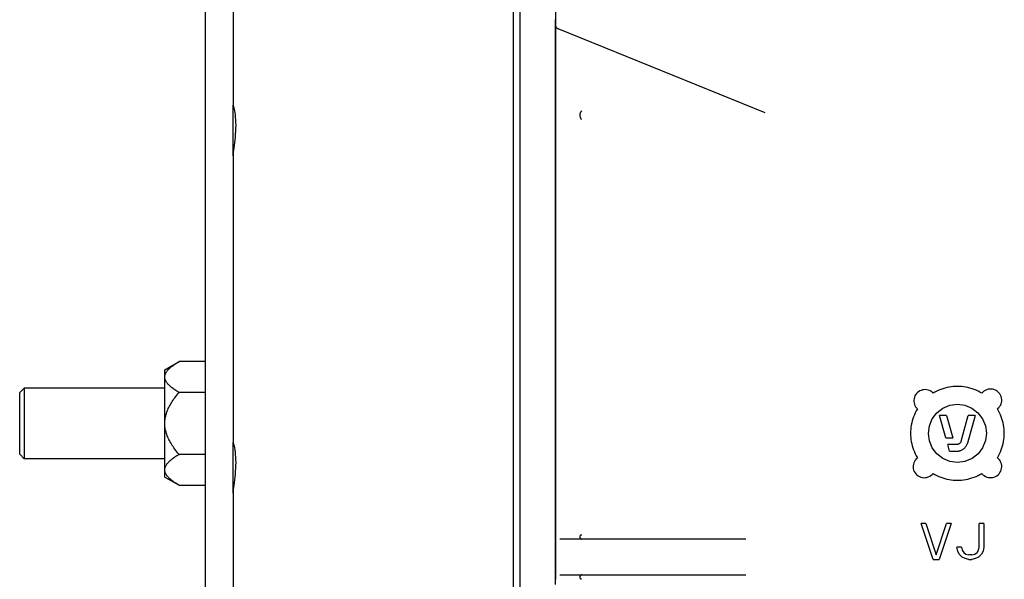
# Model space of a CAD drawing. Header units: inches. Extents: x -386 to 4171, y -551 to 959.
# Tile 9 of 14: x 373 to 593, y 695 to 820. Entities that reach past the tile are written whole.
import ezdxf

# ---------------------------------------------------------------- set-up
doc = ezdxf.new("R2010")
doc.units = ezdxf.units.IN
doc.header["$LTSCALE"] = 4
doc.header["$MEASUREMENT"] = 0
doc.layers.add('DETAIL', color=2, linetype='Continuous')

msp = doc.modelspace()

# ---------------------------------------------------------------- linework, layer by layer
at = {"layer": 'DETAIL'}
for p, q in [((483.47, 847.51), (483.47, 678.22)), ((484.93, 843.55), (484.93, 674.26)), ((420.74, 833.14), (420.74, 801.02)), ((492.93, 831.38), (492.93, 818.91)), ((414.47, 825.43), (414.47, 683.84)), ((539.89, 799.3), (493.55, 818.05)), ((492.93, 809.3), (492.93, 804.37)), ((492.93, 804.37), (492.93, 704.88)), ((420.74, 789.66), (420.74, 801.02)), ((420.74, 789.66), (420.74, 725.53)), ((405.44, 741.77), (408.64, 743.62)), ((414.47, 743.62), (408.64, 743.62)), ((405.44, 740.37), (405.44, 741.77)), ((405.44, 739.94), (405.44, 740.37)), ((405.44, 730.21), (405.44, 739.94)), ((372.94, 736.67), (373.94, 737.67)), ((372.94, 722.87), (372.94, 736.67)), ((373.94, 737.67), (373.94, 721.87)), ((405.44, 737.67), (373.94, 737.67)), ((414.47, 736.69), (408.64, 736.69)), ((577.21, 736.8), (577.47, 736.52)), ((592.18, 733.26), (591.9, 733.01)), ((405.44, 729.33), (405.44, 730.21)), ((580.34, 726.55), (578.93, 731.55)), ((580.49, 731.55), (578.93, 731.55)), ((580.49, 731.55), (581.89, 726.55)), ((583.75, 725.78), (585.37, 731.55)), ((586.93, 731.55), (585.19, 725.37)), ((586.93, 731.55), (585.37, 731.55)), ((405.44, 719.6), (405.44, 729.33)), ((420.74, 714.18), (420.74, 725.53)), ((580.34, 726.55), (581.89, 726.55)), ((581.18, 723.55), (580.76, 725.05)), ((582.79, 725.05), (580.76, 725.05)), ((581.18, 723.55), (582.79, 723.55)), ((372.94, 722.87), (373.94, 721.87)), ((405.44, 721.87), (373.94, 721.87)), ((414.47, 722.84), (408.64, 722.84)), ((573.68, 721.83), (573.96, 722.09)), ((405.44, 719.16), (405.44, 719.6)), ((405.44, 717.76), (405.44, 719.16)), ((405.44, 717.76), (408.64, 715.92)), ((588.65, 718.29), (588.39, 718.58)), ((408.64, 715.92), (414.47, 715.92)), ((420.74, 714.18), (420.74, 682.18)), ((575.83, 707.34), (574.83, 707.34)), ((577.5, 699.34), (574.83, 707.34)), ((575.83, 707.34), (578.17, 700.36)), ((578.17, 700.36), (580.5, 707.34)), ((581.5, 707.34), (578.83, 699.34)), ((581.5, 707.34), (580.5, 707.34)), ((588.83, 707.34), (587.83, 707.34)), ((587.83, 702.06), (587.83, 707.34)), ((588.83, 707.34), (588.83, 702.06)), ((492.93, 704.88), (492.93, 704.88)), ((535.53, 703.88), (493.93, 703.88)), ((583.83, 702.06), (582.83, 702.06)), ((583, 701.21), (582.83, 702.06)), ((583.33, 700.53), (583, 701.21)), ((583.83, 702.06), (584, 701.38)), ((584, 701.38), (584.33, 700.87)), ((587.33, 700.87), (587.67, 701.38)), ((587.67, 701.38), (587.83, 702.06)), ((588.67, 701.21), (588.33, 700.53)), ((588.83, 702.06), (588.67, 701.21)), ((577.5, 699.34), (578.83, 699.34)), ((584, 699.85), (583.33, 700.53)), ((584.67, 699.51), (584, 699.85)), ((584.33, 700.87), (584.83, 700.53)), ((585.5, 699.34), (584.67, 699.51)), ((584.83, 700.53), (585.5, 700.36)), ((586.17, 700.36), (585.5, 700.36)), ((585.5, 699.34), (586.17, 699.34)), ((586.17, 700.36), (586.83, 700.53)), ((587, 699.51), (586.17, 699.34)), ((586.83, 700.53), (587.33, 700.87)), ((587.67, 699.85), (587, 699.51)), ((588.33, 700.53), (587.67, 699.85)), ((492.93, 694.88), (492.93, 694.88)), ((493.93, 695.88), (535.53, 695.88))]:
    msp.add_line(p, q, dxfattribs=at)
at = {"layer": 'DETAIL', "flags": 128}
for points in [[(492.92, 693.72), (492.92, 695.66), (492.92, 697.61), (492.92, 699.55), (492.92, 701.5), (492.92, 703.45), (492.92, 705.39), (492.92, 707.34), (492.92, 709.28), (492.92, 711.23), (492.92, 713.18), (492.92, 715.12), (492.92, 717.07), (492.92, 719.01), (492.92, 720.96), (492.92, 722.91), (492.92, 724.85), (492.92, 726.8), (492.92, 728.74), (492.92, 730.69), (492.92, 732.64), (492.92, 734.58), (492.92, 736.53), (492.92, 738.47), (492.92, 740.42), (492.92, 742.36), (492.92, 744.31), (492.92, 746.26), (492.92, 748.2), (492.92, 750.15), (492.92, 752.09), (492.92, 754.04), (492.93, 755.99), (492.93, 757.93), (492.93, 759.88), (492.93, 761.82), (492.92, 763.77), (492.92, 765.72), (492.92, 767.66), (492.92, 769.61), (492.92, 771.55), (492.92, 773.5), (492.92, 775.45), (492.92, 777.39), (492.92, 779.34), (492.92, 781.28), (492.92, 783.23), (492.92, 785.18), (492.92, 787.12), (492.92, 789.07), (492.92, 791.01), (492.92, 792.96), (492.92, 794.91), (492.92, 796.85), (492.92, 798.8), (492.92, 800.74), (492.92, 802.69), (492.92, 804.64), (492.92, 806.58), (492.92, 808.53), (492.92, 810.47), (492.92, 812.42), (492.92, 814.36), (492.92, 816.31), (492.92, 818.26), (492.92, 820.2)], [(492.93, 817.87), (492.93, 818.22), (492.93, 818.52), (492.93, 818.74), (492.93, 818.89), (492.93, 818.97), (492.93, 818.97), (492.93, 818.87), (492.93, 818.67), (492.93, 818.36), (492.93, 817.94), (492.93, 817.42), (492.93, 816.82), (492.93, 816.17), (492.93, 815.46), (492.93, 814.72), (492.93, 813.98), (492.93, 813.26), (492.93, 812.56), (492.93, 811.9), (492.93, 811.27), (492.93, 810.7), (492.93, 810.18), (492.93, 809.71), (492.93, 809.3)], [(492.93, 818.97), (492.93, 818.97), (492.93, 818.95), (492.93, 818.87), (492.95, 818.79), (492.99, 818.63), (493.06, 818.48), (493.16, 818.34), (493.27, 818.22), (493.4, 818.13), (493.55, 818.05)], [(420.74, 801.02), (420.75, 800.98), (420.78, 800.86), (420.83, 800.68), (420.89, 800.43), (420.96, 800.12), (421.03, 799.76), (421.1, 799.32), (421.17, 798.84), (421.23, 798.3), (421.27, 797.72), (421.3, 797.12), (421.31, 796.5), (421.3, 795.87), (421.27, 795.21), (421.23, 794.54), (421.17, 793.87), (421.1, 793.22), (421.03, 792.59), (420.96, 792.01), (420.89, 791.46), (420.83, 790.94), (420.78, 790.46), (420.75, 790.03), (420.74, 789.66)], [(498.86, 799.74), (498.8, 799.7), (498.75, 799.66), (498.69, 799.61), (498.64, 799.56), (498.59, 799.5), (498.55, 799.44), (498.51, 799.37), (498.47, 799.3), (498.44, 799.22), (498.42, 799.15), (498.4, 799.07), (498.38, 798.99), (498.37, 798.91), (498.37, 798.83), (498.37, 798.74), (498.38, 798.66), (498.39, 798.58), (498.41, 798.5), (498.43, 798.42), (498.46, 798.34), (498.49, 798.27), (498.52, 798.2), (498.56, 798.13), (498.6, 798.07)], [(498.74, 797.82), (498.74, 797.82), (498.74, 797.83), (498.73, 797.84), (498.73, 797.84), (498.73, 797.85), (498.72, 797.86), (498.72, 797.87), (498.71, 797.88), (498.7, 797.89), (498.7, 797.9), (498.69, 797.92), (498.68, 797.93), (498.67, 797.94), (498.66, 797.96), (498.66, 797.97), (498.65, 797.98), (498.64, 797.99), (498.64, 798), (498.63, 798.01), (498.62, 798.02), (498.62, 798.03), (498.61, 798.04), (498.6, 798.05), (498.6, 798.07)], [(405.44, 740.37), (405.47, 740.5), (405.5, 740.63), (405.54, 740.76), (405.59, 740.89), (405.65, 741.02), (405.72, 741.15), (405.79, 741.28), (405.88, 741.41), (405.98, 741.54), (406.09, 741.67), (406.2, 741.8), (406.33, 741.94), (406.46, 742.07), (406.61, 742.2), (406.77, 742.34), (406.93, 742.48), (407.11, 742.61), (407.3, 742.75), (407.49, 742.89), (407.7, 743.03), (407.92, 743.18), (408.15, 743.32), (408.39, 743.47), (408.64, 743.62)], [(408.64, 736.69), (408.39, 736.84), (408.15, 736.99), (407.92, 737.13), (407.7, 737.28), (407.49, 737.42), (407.3, 737.56), (407.11, 737.7), (406.93, 737.83), (406.77, 737.97), (406.61, 738.11), (406.46, 738.24), (406.33, 738.37), (406.2, 738.51), (406.09, 738.64), (405.98, 738.77), (405.88, 738.9), (405.79, 739.03), (405.72, 739.16), (405.65, 739.29), (405.59, 739.42), (405.54, 739.55), (405.5, 739.68), (405.47, 739.81), (405.44, 739.94)], [(405.44, 730.21), (405.47, 730.47), (405.5, 730.72), (405.54, 730.98), (405.59, 731.24), (405.65, 731.5), (405.72, 731.76), (405.79, 732.02), (405.88, 732.28), (405.98, 732.54), (406.09, 732.8), (406.2, 733.07), (406.33, 733.33), (406.46, 733.6), (406.61, 733.87), (406.77, 734.14), (406.93, 734.41), (407.11, 734.68), (407.3, 734.96), (407.49, 735.24), (407.7, 735.53), (407.92, 735.81), (408.15, 736.1), (408.39, 736.4), (408.64, 736.69)], [(577.21, 736.8), (576.95, 736.98), (576.66, 737.13), (576.35, 737.24), (576.04, 737.31), (575.72, 737.33), (575.41, 737.32), (575.09, 737.27), (574.78, 737.17), (574.49, 737.04), (574.21, 736.87), (573.97, 736.67), (573.75, 736.45), (573.57, 736.19), (573.41, 735.91), (573.29, 735.61), (573.21, 735.3), (573.17, 734.99), (573.17, 734.69), (573.21, 734.38), (573.29, 734.07), (573.4, 733.77), (573.56, 733.49), (573.75, 733.23), (573.96, 733.01)], [(588.39, 736.52), (587.97, 736.76), (587.54, 736.98), (587.1, 737.18), (586.66, 737.36), (586.2, 737.52), (585.74, 737.66), (585.27, 737.78), (584.8, 737.88), (584.33, 737.95), (583.86, 738), (583.39, 738.04), (582.93, 738.05), (582.47, 738.04), (582.01, 738), (581.54, 737.95), (581.07, 737.88), (580.6, 737.78), (580.13, 737.66), (579.66, 737.52), (579.21, 737.36), (578.76, 737.18), (578.32, 736.98), (577.89, 736.76), (577.47, 736.52)], [(592.18, 733.26), (592.39, 733.52), (592.57, 733.81), (592.71, 734.12), (592.8, 734.45), (592.85, 734.78), (592.85, 735.1), (592.81, 735.43), (592.73, 735.76), (592.6, 736.07), (592.43, 736.36), (592.23, 736.63), (592, 736.86), (591.73, 737.06), (591.43, 737.23), (591.11, 737.35), (590.78, 737.43), (590.45, 737.47), (590.12, 737.46), (589.79, 737.4), (589.46, 737.3), (589.14, 737.16), (588.86, 736.97), (588.61, 736.76), (588.39, 736.52)], [(573.96, 733.01), (573.72, 732.59), (573.5, 732.16), (573.29, 731.72), (573.11, 731.27), (572.95, 730.81), (572.81, 730.35), (572.7, 729.88), (572.6, 729.41), (572.53, 728.95), (572.47, 728.48), (572.44, 728.01), (572.43, 727.55), (572.44, 727.09), (572.47, 726.63), (572.52, 726.16), (572.6, 725.69), (572.69, 725.22), (572.81, 724.75), (572.95, 724.29), (573.11, 723.83), (573.29, 723.38), (573.49, 722.94), (573.72, 722.51), (573.96, 722.09)], [(582.94, 721.05), (581.26, 721.26), (579.66, 721.93), (578.33, 722.95), (577.31, 724.29), (576.65, 725.88), (576.43, 727.54), (576.65, 729.2), (577.3, 730.79), (578.32, 732.13), (579.65, 733.16), (581.25, 733.82), (582.92, 734.05), (584.6, 733.83), (586.19, 733.17), (587.52, 732.14), (588.55, 730.82), (589.21, 729.23), (589.43, 727.57), (589.22, 725.91), (588.57, 724.32), (587.55, 722.97), (586.22, 721.94), (584.62, 721.27), (582.94, 721.05)], [(591.9, 722.09), (592.14, 722.51), (592.36, 722.94), (592.57, 723.38), (592.75, 723.83), (592.91, 724.29), (593.05, 724.76), (593.17, 725.22), (593.26, 725.7), (593.34, 726.17), (593.39, 726.63), (593.42, 727.1), (593.43, 727.56), (593.42, 728.02), (593.39, 728.48), (593.33, 728.95), (593.26, 729.42), (593.16, 729.89), (593.05, 730.35), (592.91, 730.82), (592.75, 731.27), (592.56, 731.72), (592.36, 732.16), (592.14, 732.59), (591.9, 733.01)], [(408.64, 722.84), (408.39, 723.14), (408.15, 723.43), (407.92, 723.72), (407.7, 724.01), (407.49, 724.29), (407.3, 724.57), (407.11, 724.85), (406.93, 725.12), (406.77, 725.4), (406.61, 725.67), (406.46, 725.94), (406.33, 726.2), (406.2, 726.47), (406.09, 726.73), (405.98, 726.99), (405.88, 727.26), (405.79, 727.52), (405.72, 727.78), (405.65, 728.03), (405.59, 728.29), (405.54, 728.55), (405.5, 728.81), (405.47, 729.07), (405.44, 729.33)], [(420.74, 725.53), (420.75, 725.49), (420.78, 725.38), (420.83, 725.19), (420.89, 724.94), (420.96, 724.64), (421.03, 724.27), (421.1, 723.84), (421.17, 723.35), (421.23, 722.81), (421.27, 722.24), (421.3, 721.63), (421.31, 721.02), (421.3, 720.38), (421.27, 719.73), (421.23, 719.06), (421.17, 718.39), (421.1, 717.74), (421.03, 717.11), (420.96, 716.53), (420.89, 715.98), (420.83, 715.46), (420.78, 714.98), (420.75, 714.55), (420.74, 714.18)], [(583.75, 725.78), (583.73, 725.72), (583.71, 725.67), (583.69, 725.62), (583.67, 725.57), (583.64, 725.53), (583.61, 725.48), (583.58, 725.44), (583.55, 725.4), (583.51, 725.36), (583.47, 725.32), (583.43, 725.29), (583.39, 725.25), (583.35, 725.22), (583.3, 725.19), (583.26, 725.16), (583.21, 725.14), (583.16, 725.12), (583.1, 725.1), (583.05, 725.08), (583, 725.07), (582.94, 725.06), (582.89, 725.05), (582.84, 725.05), (582.79, 725.05)], [(582.79, 723.55), (582.92, 723.55), (583.05, 723.56), (583.18, 723.58), (583.32, 723.6), (583.45, 723.64), (583.58, 723.68), (583.71, 723.72), (583.84, 723.78), (583.96, 723.84), (584.08, 723.91), (584.19, 723.98), (584.3, 724.06), (584.41, 724.14), (584.5, 724.23), (584.6, 724.32), (584.68, 724.42), (584.77, 724.52), (584.85, 724.63), (584.92, 724.75), (584.99, 724.86), (585.05, 724.99), (585.11, 725.11), (585.15, 725.24), (585.19, 725.37)], [(405.44, 719.6), (405.47, 719.73), (405.5, 719.86), (405.54, 719.99), (405.59, 720.12), (405.65, 720.25), (405.72, 720.38), (405.79, 720.51), (405.88, 720.64), (405.98, 720.77), (406.09, 720.9), (406.2, 721.03), (406.33, 721.16), (406.46, 721.3), (406.61, 721.43), (406.77, 721.56), (406.93, 721.7), (407.11, 721.84), (407.3, 721.98), (407.49, 722.12), (407.7, 722.26), (407.92, 722.4), (408.15, 722.55), (408.39, 722.69), (408.64, 722.84)], [(573.68, 721.83), (573.47, 721.57), (573.29, 721.28), (573.15, 720.97), (573.06, 720.64), (573.01, 720.31), (573.01, 719.99), (573.05, 719.66), (573.13, 719.33), (573.26, 719.01), (573.44, 718.72), (573.64, 718.46), (573.87, 718.23), (574.14, 718.03), (574.44, 717.86), (574.76, 717.74), (575.09, 717.66), (575.42, 717.62), (575.75, 717.63), (576.08, 717.69), (576.4, 717.79), (576.72, 717.93), (577, 718.12), (577.25, 718.33), (577.47, 718.58)], [(588.65, 718.29), (588.91, 718.08), (589.2, 717.91), (589.51, 717.77), (589.84, 717.68), (590.17, 717.63), (590.5, 717.63), (590.83, 717.67), (591.16, 717.75), (591.47, 717.89), (591.77, 718.06), (592.03, 718.27), (592.26, 718.5), (592.46, 718.77), (592.62, 719.07), (592.74, 719.39), (592.82, 719.72), (592.85, 720.05), (592.84, 720.37), (592.79, 720.7), (592.68, 721.03), (592.54, 721.33), (592.36, 721.62), (592.14, 721.87), (591.9, 722.09)], [(408.64, 715.92), (408.39, 716.07), (408.15, 716.21), (407.92, 716.36), (407.7, 716.5), (407.49, 716.64), (407.3, 716.78), (407.11, 716.92), (406.93, 717.06), (406.77, 717.2), (406.61, 717.33), (406.46, 717.46), (406.33, 717.6), (406.2, 717.73), (406.09, 717.86), (405.98, 717.99), (405.88, 718.12), (405.79, 718.25), (405.72, 718.38), (405.65, 718.51), (405.59, 718.64), (405.54, 718.77), (405.5, 718.9), (405.47, 719.03), (405.44, 719.16)], [(577.47, 718.58), (577.89, 718.34), (578.32, 718.11), (578.76, 717.91), (579.21, 717.73), (579.66, 717.57), (580.13, 717.43), (580.59, 717.31), (581.06, 717.22), (581.53, 717.14), (582, 717.09), (582.47, 717.06), (582.93, 717.05), (583.39, 717.06), (583.85, 717.09), (584.32, 717.14), (584.79, 717.22), (585.26, 717.31), (585.73, 717.43), (586.19, 717.57), (586.65, 717.73), (587.1, 717.91), (587.54, 718.11), (587.97, 718.34), (588.39, 718.58)], [(492.93, 704.88), (492.93, 704.84), (492.93, 704.74), (492.93, 704.57), (492.93, 704.32), (492.93, 704.01), (492.93, 703.62), (492.93, 703.15), (492.93, 702.62), (492.93, 702), (492.93, 701.32), (492.93, 700.61), (492.93, 699.87), (492.93, 699.13), (492.93, 698.42), (492.93, 697.75), (492.93, 697.14), (492.93, 696.61), (492.93, 696.14), (492.93, 695.75), (492.93, 695.43), (492.93, 695.19), (492.93, 695.01), (492.93, 694.91), (492.93, 694.88)], [(498.6, 704.77), (498.56, 704.74), (498.52, 704.72), (498.49, 704.68), (498.46, 704.65), (498.43, 704.6), (498.41, 704.56), (498.39, 704.51), (498.38, 704.46), (498.37, 704.41), (498.37, 704.36), (498.37, 704.31), (498.38, 704.26), (498.4, 704.21), (498.42, 704.16), (498.44, 704.11), (498.47, 704.06), (498.51, 704.02), (498.55, 703.99), (498.59, 703.95), (498.64, 703.93), (498.69, 703.91), (498.75, 703.89), (498.8, 703.88), (498.86, 703.88)], [(498.6, 704.77), (498.6, 704.77), (498.61, 704.78), (498.62, 704.78), (498.62, 704.78), (498.63, 704.79), (498.64, 704.79), (498.65, 704.8), (498.65, 704.8), (498.66, 704.8), (498.67, 704.81), (498.67, 704.81), (498.68, 704.81), (498.69, 704.82), (498.69, 704.82), (498.7, 704.83), (498.7, 704.83), (498.71, 704.83), (498.72, 704.84), (498.72, 704.84), (498.73, 704.85), (498.73, 704.85), (498.74, 704.86), (498.74, 704.86), (498.74, 704.87)], [(498.86, 695.88), (498.8, 695.87), (498.75, 695.86), (498.69, 695.85), (498.64, 695.83), (498.59, 695.8), (498.55, 695.77), (498.51, 695.73), (498.47, 695.69), (498.44, 695.64), (498.42, 695.6), (498.4, 695.55), (498.38, 695.5), (498.37, 695.45), (498.37, 695.39), (498.37, 695.34), (498.38, 695.29), (498.39, 695.24), (498.41, 695.19), (498.43, 695.15), (498.46, 695.11), (498.49, 695.07), (498.52, 695.04), (498.56, 695.01), (498.6, 694.99)], [(498.74, 694.89), (498.74, 694.89), (498.74, 694.9), (498.73, 694.9), (498.73, 694.9), (498.73, 694.91), (498.72, 694.91), (498.72, 694.92), (498.71, 694.92), (498.7, 694.92), (498.7, 694.93), (498.69, 694.93), (498.68, 694.94), (498.67, 694.94), (498.66, 694.95), (498.66, 694.95), (498.65, 694.96), (498.64, 694.96), (498.64, 694.96), (498.63, 694.97), (498.62, 694.97), (498.62, 694.97), (498.61, 694.98), (498.6, 694.98), (498.6, 694.99)]]:
    msp.add_lwpolyline(points, dxfattribs=at)

doc.saveas('drawing.dxf')
